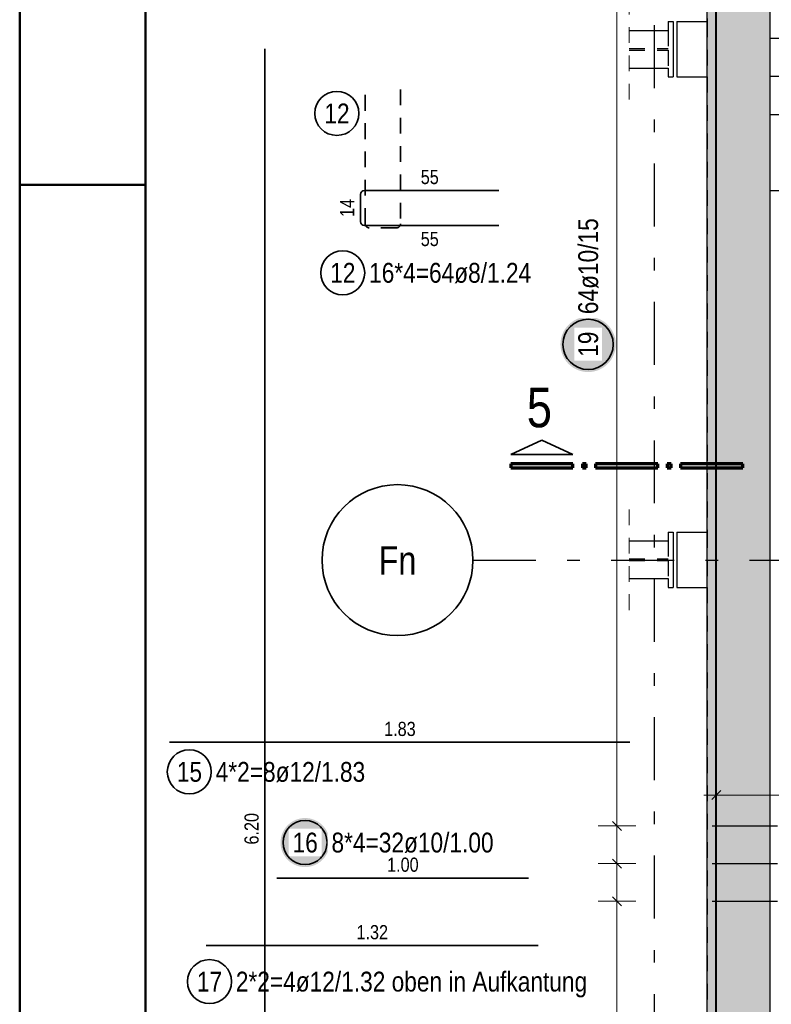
# Model space of a CAD drawing. Header units: millimetres. Extents: x -50 to 89, y -23 to 66.
# Tile 20 of 60: x 0 to 6, y 8 to 16. Entities that reach past the tile are written whole.
import ezdxf
from ezdxf.enums import TextEntityAlignment as Align

# ---------------------------------------------------------------- set-up
doc = ezdxf.new("R2010")
doc.units = ezdxf.units.MM
doc.linetypes.add('DASHDOTX2', pattern=[2, 1, -0.5, 0, -0.5])
doc.linetypes.add('HIDDEN', pattern=[0.375, 0.25, -0.125])
for name, color, linetype, lineweight in [('Achsen', 7, 'Continuous', 20), ('Bewehrung obere', 7, 'Continuous', 20), ('Geschnittene Kanten', 7, 'Continuous', 20), ('Schraffuren', 7, 'Continuous', 20)]:
    doc.layers.add(name, color=color, linetype=linetype, lineweight=lineweight)
doc.styles.add('Arial Narrow', font='ARIALN.TTF')

msp = doc.modelspace()

# ---------------------------------------------------------------- hatches: boundary and pattern name
at = {"layer": 'Achsen', "lineweight": 25, "true_color": 0xffffff}
msp.add_hatch(color=7, dxfattribs=at).paths.add_polyline_path([(2.464687, 9.622685), (2.464569, 9.62949), (2.464212, 9.636287), (2.463619, 9.643068), (2.46279, 9.649823), (2.461725, 9.656546), (2.460426, 9.663227), (2.458895, 9.669859), (2.457133, 9.676434), (2.455143, 9.682943), (2.452927, 9.689379), (2.450488, 9.695733), (2.447829, 9.701998), (2.444952, 9.708167), (2.441862, 9.714232), (2.438562, 9.720185), (2.435057, 9.726019), (2.43135, 9.731727), (2.427446, 9.737303), (2.423349, 9.742739), (2.419066, 9.748028), (2.414601, 9.753165), (2.409959, 9.758143), (2.405146, 9.762956), (2.400168, 9.767598), (2.395031, 9.772063), (2.389741, 9.776347), (2.384305, 9.780443), (2.37873, 9.784347), (2.373022, 9.788054), (2.367187, 9.79156), (2.361234, 9.794859), (2.35517, 9.797949), (2.349001, 9.800826), (2.342736, 9.803485), (2.336381, 9.805925), (2.329946, 9.808141), (2.323437, 9.810131), (2.316862, 9.811892), (2.31023, 9.813423), (2.303549, 9.814722), (2.296826, 9.815787), (2.29007, 9.816616), (2.28329, 9.81721), (2.276493, 9.817566), (2.269687, 9.817685), (2.262882, 9.817566), (2.256085, 9.81721), (2.249304, 9.816616), (2.242549, 9.815787), (2.235826, 9.814722), (2.229145, 9.813423), (2.222513, 9.811892), (2.215938, 9.810131), (2.209429, 9.808141), (2.202993, 9.805925), (2.196639, 9.803485), (2.190374, 9.800826), (2.184205, 9.797949), (2.17814, 9.794859), (2.172187, 9.79156), (2.166353, 9.788054), (2.160645, 9.784347), (2.155069, 9.780443), (2.149633, 9.776347), (2.144344, 9.772063), (2.139207, 9.767598), (2.134229, 9.762956), (2.129416, 9.758143), (2.124774, 9.753165), (2.120309, 9.748028), (2.116025, 9.742739), (2.111929, 9.737303), (2.108025, 9.731727), (2.104318, 9.726019), (2.100812, 9.720185), (2.097513, 9.714232), (2.094423, 9.708167), (2.091546, 9.701998), (2.088886, 9.695733), (2.086447, 9.689379), (2.084231, 9.682943), (2.082241, 9.676434), (2.08048, 9.669859), (2.078949, 9.663227), (2.07765, 9.656546), (2.076585, 9.649823), (2.075756, 9.643068), (2.075162, 9.636287), (2.074806, 9.62949), (2.074687, 9.622685), (2.074806, 9.615879), (2.075162, 9.609082), (2.075756, 9.602302), (2.076585, 9.595546), (2.07765, 9.588823), (2.078949, 9.582142), (2.08048, 9.57551), (2.082241, 9.568935), (2.084231, 9.562426), (2.086447, 9.555991), (2.088886, 9.549636), (2.091546, 9.543371), (2.094423, 9.537202), (2.097513, 9.531138), (2.100812, 9.525185), (2.104318, 9.51935), (2.108025, 9.513642), (2.111929, 9.508066), (2.116025, 9.502631), (2.120309, 9.497341), (2.124774, 9.492204), (2.129416, 9.487226), (2.134229, 9.482413), (2.139207, 9.477771), (2.144344, 9.473306), (2.149633, 9.469022), (2.155069, 9.464926), (2.160645, 9.461022), (2.166353, 9.457315), (2.172187, 9.45381), (2.17814, 9.45051), (2.184205, 9.44742), (2.190374, 9.444543), (2.196639, 9.441884), (2.202993, 9.439445), (2.209429, 9.437229), (2.215938, 9.435239), (2.222513, 9.433477), (2.229145, 9.431946), (2.235826, 9.430647), (2.242549, 9.429582), (2.249304, 9.428753), (2.256085, 9.42816), (2.262882, 9.427803), (2.269687, 9.427685), (2.276493, 9.427803), (2.28329, 9.42816), (2.29007, 9.428753), (2.296826, 9.429582), (2.303549, 9.430647), (2.31023, 9.431946), (2.316862, 9.433477), (2.323437, 9.435239), (2.329946, 9.437229), (2.336381, 9.439445), (2.342736, 9.441884), (2.349001, 9.444543), (2.35517, 9.44742), (2.361234, 9.45051), (2.367187, 9.45381), (2.373022, 9.457315), (2.37873, 9.461022), (2.384305, 9.464926), (2.389741, 9.469022), (2.395031, 9.473306), (2.400168, 9.477771), (2.405146, 9.482413), (2.409959, 9.487226), (2.414601, 9.492204), (2.419066, 9.497341), (2.423349, 9.502631), (2.427446, 9.508066), (2.43135, 9.513642), (2.435057, 9.51935), (2.438562, 9.525185), (2.441862, 9.531138), (2.444952, 9.537202), (2.447829, 9.543371), (2.450488, 9.549636), (2.452927, 9.555991), (2.455143, 9.562426), (2.457133, 9.568935), (2.458895, 9.57551), (2.460426, 9.582142), (2.461725, 9.588823), (2.46279, 9.595546), (2.463619, 9.602302), (2.464212, 9.609082)])
at = {"layer": 'Bewehrung obere', "lineweight": 25, "true_color": 0xffffff}
msp.add_hatch(color=7, dxfattribs=at).paths.add_polyline_path([(4.740808, 13.581754), (4.740674, 13.589432), (4.740272, 13.5971), (4.739603, 13.60475), (4.738667, 13.612372), (4.737466, 13.619956), (4.736001, 13.627494), (4.734273, 13.634976), (4.732286, 13.642394), (4.730041, 13.649737), (4.727541, 13.656998), (4.724789, 13.664167), (4.721788, 13.671236), (4.718543, 13.678195), (4.715057, 13.685037), (4.711334, 13.691754), (4.707379, 13.698336), (4.703197, 13.704776), (4.698792, 13.711066), (4.694171, 13.717199), (4.689338, 13.723167), (4.6843, 13.728962), (4.679063, 13.734578), (4.673633, 13.740008), (4.668017, 13.745246), (4.662222, 13.750283), (4.656254, 13.755116), (4.650121, 13.759737), (4.643831, 13.764142), (4.637391, 13.768324), (4.630808, 13.772279), (4.624092, 13.776002), (4.61725, 13.779488), (4.61029, 13.782734), (4.603222, 13.785734), (4.596053, 13.788486), (4.588792, 13.790986), (4.581449, 13.793231), (4.574031, 13.795219), (4.566549, 13.796946), (4.559011, 13.798411), (4.551426, 13.799613), (4.543805, 13.800548), (4.536155, 13.801218), (4.528486, 13.80162), (4.520808, 13.801754), (4.513131, 13.80162), (4.505462, 13.801218), (4.497812, 13.800548), (4.49019, 13.799613), (4.482606, 13.798411), (4.475068, 13.796946), (4.467586, 13.795219), (4.460168, 13.793231), (4.452825, 13.790986), (4.445564, 13.788486), (4.438395, 13.785734), (4.431326, 13.782734), (4.424367, 13.779488), (4.417525, 13.776002), (4.410808, 13.772279), (4.404226, 13.768324), (4.397786, 13.764142), (4.391496, 13.759737), (4.385363, 13.755116), (4.379395, 13.750283), (4.3736, 13.745246), (4.367984, 13.740008), (4.362554, 13.734578), (4.357317, 13.728962), (4.352279, 13.723167), (4.347446, 13.717199), (4.342825, 13.711066), (4.33842, 13.704776), (4.334238, 13.698336), (4.330283, 13.691754), (4.32656, 13.685037), (4.323074, 13.678195), (4.319828, 13.671236), (4.316828, 13.664167), (4.314076, 13.656998), (4.311576, 13.649737), (4.309331, 13.642394), (4.307343, 13.634976), (4.305616, 13.627494), (4.304151, 13.619956), (4.302949, 13.612372), (4.302014, 13.60475), (4.301344, 13.5971), (4.300942, 13.589432), (4.300808, 13.581754), (4.300942, 13.574076), (4.301344, 13.566407), (4.302014, 13.558757), (4.302949, 13.551136), (4.304151, 13.543551), (4.305616, 13.536013), (4.307343, 13.528531), (4.309331, 13.521113), (4.311576, 13.51377), (4.314076, 13.506509), (4.316828, 13.49934), (4.319828, 13.492272), (4.323074, 13.485312), (4.32656, 13.47847), (4.330283, 13.471754), (4.334238, 13.465171), (4.33842, 13.458731), (4.342825, 13.452441), (4.347446, 13.446308), (4.352279, 13.44034), (4.357317, 13.434545), (4.362554, 13.428929), (4.367984, 13.423499), (4.3736, 13.418262), (4.379395, 13.413224), (4.385363, 13.408391), (4.391496, 13.40377), (4.397786, 13.399365), (4.404226, 13.395183), (4.410808, 13.391228), (4.417525, 13.387505), (4.424367, 13.384019), (4.431326, 13.380774), (4.438395, 13.377773), (4.445564, 13.375021), (4.452825, 13.372521), (4.460168, 13.370276), (4.467586, 13.368289), (4.475068, 13.366561), (4.482606, 13.365096), (4.49019, 13.363895), (4.497812, 13.362959), (4.505462, 13.36229), (4.513131, 13.361888), (4.520808, 13.361754), (4.528486, 13.361888), (4.536155, 13.36229), (4.543805, 13.362959), (4.551426, 13.363895), (4.559011, 13.365096), (4.566549, 13.366561), (4.574031, 13.368289), (4.581449, 13.370276), (4.588792, 13.372521), (4.596053, 13.375021), (4.603222, 13.377773), (4.61029, 13.380774), (4.61725, 13.384019), (4.624092, 13.387505), (4.630808, 13.391228), (4.637391, 13.395183), (4.643831, 13.399365), (4.650121, 13.40377), (4.656254, 13.408391), (4.662222, 13.413224), (4.668017, 13.418262), (4.673633, 13.423499), (4.679063, 13.428929), (4.6843, 13.434545), (4.689338, 13.44034), (4.694171, 13.446308), (4.698792, 13.452441), (4.703197, 13.458731), (4.707379, 13.465171), (4.711334, 13.471754), (4.715057, 13.47847), (4.718543, 13.485312), (4.721788, 13.492272), (4.724789, 13.49934), (4.727541, 13.506509), (4.730041, 13.51377), (4.732286, 13.521113), (4.734273, 13.528531), (4.736001, 13.536013), (4.737466, 13.543551), (4.738667, 13.551136), (4.739603, 13.558757), (4.740272, 13.566407)])
at = {"layer": 'Schraffuren', "lineweight": 13, "true_color": 0xd7ffd7}
msp.add_hatch(color=254, dxfattribs=at).paths.add_polyline_path([(5.96536, 21.621704), (5.966215, 3.567223), (5.466215, 3.567223), (5.46536, 21.621704)])

# ---------------------------------------------------------------- linework, layer by layer
at = {"color": 4, "linetype": 'Continuous', "lineweight": 50}
for p, q in [((0, 42.05), (0, 0)), ((1, 41.8), (1, 0.25))]:
    msp.add_line(p, q, dxfattribs=at)
at = {"color": 3, "linetype": 'HIDDEN', "lineweight": 25, "ltscale": 0.5}
for p, q in [((5.466215, 19.770431), (5.466215, 16.147111)), ((5.46562, 16.147175), (5.466215, 16.147175)), ((5.466215, 16.147111), (5.466215, 15.707111)), ((5.156208, 16.077175), (5.156208, 15.934275)), ((4.845914, 15.934275), (5.156208, 15.934275)), ((4.845914, 15.920075), (5.156208, 15.920075)), ((5.156208, 15.920075), (5.156208, 15.777175)), ((5.46564, 15.707175), (5.466215, 15.707175)), ((5.466215, 15.707111), (5.466215, 12.090431)), ((5.465812, 12.090495), (5.466215, 12.090495)), ((5.466215, 12.090431), (5.466215, 11.650431)), ((5.156208, 12.020495), (5.156208, 11.877595)), ((4.845914, 11.877595), (5.156208, 11.877595)), ((4.845914, 11.863395), (5.156208, 11.863395)), ((5.156208, 11.863395), (5.156208, 11.720495)), ((5.465832, 11.650495), (5.466215, 11.650495)), ((5.466215, 11.650431), (5.466215, 8.027111))]:
    msp.add_line(p, q, dxfattribs=at)
at = {"color": 5, "linetype": 'HIDDEN', "lineweight": 18, "ltscale": 0.5}
for p, q in [((4.845914, 16.327175), (4.845914, 15.527175)), ((4.845914, 12.270495), (4.845914, 11.470495))]:
    msp.add_line(p, q, dxfattribs=at)
at = {"color": 3, "linetype": 'Continuous', "lineweight": 25}
for p, q in [((5.156208, 16.147175), (5.196208, 16.147175)), ((5.156208, 16.147175), (5.156208, 16.077175)), ((5.196208, 16.147175), (5.196208, 15.707175)), ((5.226215, 16.147175), (5.46562, 16.147175)), ((5.226215, 16.147111), (5.226215, 15.707111)), ((4.845914, 16.077175), (5.156208, 16.077175)), ((4.845914, 15.777175), (5.156208, 15.777175)), ((5.156208, 15.777175), (5.156208, 15.707175)), ((5.156208, 15.707175), (5.196208, 15.707175)), ((5.226215, 15.707175), (5.46564, 15.707175)), ((5.156208, 12.090495), (5.196208, 12.090495)), ((5.156208, 12.090495), (5.156208, 12.020495)), ((5.196208, 12.090495), (5.196208, 11.650495)), ((5.226215, 12.090495), (5.465812, 12.090495)), ((5.226215, 12.090431), (5.226215, 11.650431)), ((4.845914, 12.020495), (5.156208, 12.020495)), ((4.845914, 11.720495), (5.156208, 11.720495)), ((5.156208, 11.720495), (5.156208, 11.650495)), ((5.156208, 11.650495), (5.196208, 11.650495)), ((5.226215, 11.650495), (5.465832, 11.650495))]:
    msp.add_line(p, q, dxfattribs=at)
at = {"color": 4, "linetype": 'Continuous', "lineweight": 50, "ltscale": 0.2}
msp.add_line((0, 14.85), (1, 14.85), dxfattribs=at)
at = {"color": 2, "linetype": 'Continuous', "lineweight": 35}
for p, q in [((4.152724, 12.819344), (3.905233, 12.706845)), ((4.400228, 12.706845), (4.152724, 12.819344)), ((3.905233, 12.706845), (4.400228, 12.706845))]:
    msp.add_line(p, q, dxfattribs=at)
at = {"color": 1, "linetype": 'Continuous', "lineweight": 70}
for p, q in [((4.400228, 12.631844), (3.905233, 12.631844)), ((3.905233, 12.631844), (3.905233, 12.60184)), ((3.905233, 12.60184), (4.400228, 12.60184)), ((4.400228, 12.60184), (4.400228, 12.631844)), ((4.505233, 12.631844), (4.475226, 12.631844)), ((4.475226, 12.631844), (4.475226, 12.60184)), ((4.475226, 12.60184), (4.505233, 12.60184)), ((4.505233, 12.60184), (4.505233, 12.631844)), ((5.075229, 12.631844), (4.580234, 12.631844)), ((4.580234, 12.631844), (4.580234, 12.60184)), ((4.580234, 12.60184), (5.075229, 12.60184)), ((5.075229, 12.60184), (5.075229, 12.631844)), ((5.180232, 12.631844), (5.150228, 12.631844)), ((5.150228, 12.631844), (5.150228, 12.60184)), ((5.150228, 12.60184), (5.180232, 12.60184)), ((5.180232, 12.60184), (5.180232, 12.631844)), ((5.750228, 12.631844), (5.255233, 12.631844)), ((5.255233, 12.631844), (5.255233, 12.60184)), ((5.255233, 12.60184), (5.750228, 12.60184)), ((5.750228, 12.60184), (5.750228, 12.631844))]:
    msp.add_line(p, q, dxfattribs=at)
at = {"layer": 'Achsen', "color": 3, "linetype": 'DASHDOTX2', "lineweight": 25, "ltscale": 0.5}
for p, q in [((5.047008, 39.218719), (5.047008, 1.25994)), ((3.604582, 11.867023), (49.572129, 11.867023))]:
    msp.add_line(p, q, dxfattribs=at)
at = {"layer": 'Achsen', "color": 2, "linetype": 'Continuous', "lineweight": 35, "ltscale": 0.5}
for p, q in [((2.045687, 9.340648), (4.045687, 9.340648)), ((1.482256, 8.804211), (4.122256, 8.804211))]:
    msp.add_line(p, q, dxfattribs=at)
at = {"layer": 'Achsen', "color": 2, "linetype": 'Continuous', "lineweight": 35}
msp.add_circle((3.004582, 11.867023), 0.6, dxfattribs=at)
at = {"layer": 'Achsen', "color": 2, "linetype": 'Continuous', "lineweight": 35, "ltscale": 0.5}
for centre in [(2.269687, 9.622685), (1.509162, 8.517704)]:
    msp.add_circle(centre, 0.175, dxfattribs=at)
at = {"layer": 'Bewehrung obere', "color": 9, "linetype": 'Continuous', "lineweight": 0, "ltscale": 0.5}
msp.add_line((5.540486, 3.834455), (5.540486, 23.834455), dxfattribs=at)
at = {"layer": 'Bewehrung obere', "color": 3, "linetype": 'Continuous', "lineweight": 25, "ltscale": 0.5}
for p, q in [((5.536215, 3.137223), (5.536215, 23.137223)), ((25.265626, 16.011996), (5.965626, 16.011996)), ((25.26564, 15.709423), (5.96564, 15.709423)), ((25.265655, 15.40685), (5.965655, 15.40685)), ((25.265683, 14.801704), (5.965683, 14.801704)), ((5.505131, 9.964645), (5.575841, 10.035355)), ((4.785355, 9.718996), (4.714645, 9.789707)), ((5.506215, 9.754352), (6.026215, 9.754352)), ((4.785355, 9.420037), (4.714645, 9.490747)), ((5.506215, 9.455392), (6.026215, 9.455392)), ((4.785355, 9.121077), (4.714645, 9.191788)), ((5.506215, 9.156432), (6.026215, 9.156432))]:
    msp.add_line(p, q, dxfattribs=at)
at = {"layer": 'Bewehrung obere', "color": 5, "linetype": 'Continuous', "lineweight": 18, "ltscale": 0.5}
for p, q in [((4.75, 22.011704), (4.75, 3.177236)), ((5.540486, 9.85), (5.540486, 10.15)), ((6.113426, 10), (5.440486, 10)), ((4.9, 9.754352), (4.6, 9.754352)), ((4.9, 9.455392), (4.6, 9.455392)), ((4.9, 9.156432), (4.6, 9.156432))]:
    msp.add_line(p, q, dxfattribs=at)
at = {"layer": 'Bewehrung obere', "color": 2, "linetype": 'HIDDEN', "lineweight": 35, "ltscale": 0.5}
for p, q in [((2.748173, 14.538865), (2.748173, 15.606865)), ((3.028173, 15.606865), (3.028173, 14.538865)), ((2.996173, 14.506865), (2.780173, 14.506865))]:
    msp.add_line(p, q, dxfattribs=at)
at = {"layer": 'Bewehrung obere', "color": 2, "linetype": 'Continuous', "lineweight": 35, "ltscale": 0.5}
for p, q in [((2.74246, 14.805504), (3.81046, 14.805504)), ((2.71046, 14.557504), (2.71046, 14.773504)), ((3.81046, 14.525504), (2.74246, 14.525504)), ((1.192176, 10.419618), (4.852176, 10.419618))]:
    msp.add_line(p, q, dxfattribs=at)
for centre, radius in [((2.522328, 15.417173), 0.175), ((2.568772, 14.150504), 0.175), ((4.520808, 13.581754), 0.2), ((1.348962, 10.184441), 0.175)]:
    msp.add_circle(centre, radius, dxfattribs=at)
for centre, start, end in [((2.74246, 14.773504), 90, 180), ((2.74246, 14.557504), 180, 270)]:
    msp.add_arc(centre, 0.032, start, end, dxfattribs=at)
at = {"layer": 'Bewehrung obere', "color": 2, "linetype": 'HIDDEN', "lineweight": 35, "ltscale": 0.5}
for centre, start, end in [((2.780173, 14.538865), 180, 270), ((2.996173, 14.538865), 270, 0)]:
    msp.add_arc(centre, 0.032, start, end, dxfattribs=at)
at = {"layer": 'Geschnittene Kanten', "color": 3, "linetype": 'Continuous', "lineweight": 25}
for p, q in [((5.46536, 21.621704), (5.466215, 3.567223)), ((5.96536, 21.621704), (5.966007, 7.967223))]:
    msp.add_line(p, q, dxfattribs=at)
at = {"layer": 'Geschnittene Kanten', "color": 2, "linetype": 'Continuous', "lineweight": 35, "ltscale": 0.5}
msp.add_line((1.950321, 3.530495), (1.950321, 15.930495), dxfattribs=at)

# ---------------------------------------------------------------- texts
at = {"color": 1, "lineweight": 70, "style": 'Arial Narrow'}
msp.add_text('5', height=0.315, dxfattribs=at).set_placement((4.032746, 12.922943))
at = {"layer": 'Achsen', "color": 4, "lineweight": 50, "style": 'Arial Narrow'}
msp.add_text('Fn', height=0.225, dxfattribs=at).set_placement((3.004582, 11.865368), align=Align.MIDDLE_CENTER)
at = {"layer": 'Achsen', "color": 3, "lineweight": 25, "char_height": 0.1125, "attachment_point": 1, "line_spacing_factor": 0.9, "style": 'Arial Narrow'}
for s, insert in [('1.00', (2.921937, 9.503148)), ('1.32', (2.678506, 8.966711))]:
    msp.add_mtext(s, dxfattribs=dict(at, insert=insert))
at = {"layer": 'Achsen', "color": 2, "lineweight": 35, "char_height": 0.1575, "attachment_point": 1, "line_spacing_factor": 0.9, "style": 'Arial Narrow'}
for s, insert in [('2*2=4ø12/1.32 oben in Aufkantung', (1.719162, 8.596454)), ('17', (1.409937, 8.596454))]:
    msp.add_mtext(s, dxfattribs=dict(at, insert=insert))
at = {"layer": 'Bewehrung obere', "color": 2, "lineweight": 35, "char_height": 0.1575, "attachment_point": 1, "line_spacing_factor": 0.9, "style": 'Arial Narrow'}
for s, insert in [('12', (2.423103, 15.495923)), ('16*4=64ø8/1.24', (2.778772, 14.229254)), ('12', (2.469547, 14.229254)), ('15', (1.249737, 10.263191)), ('4*2=8ø12/1.83', (1.558962, 10.263191))]:
    msp.add_mtext(s, dxfattribs=dict(at, insert=insert))
at = {"layer": 'Bewehrung obere', "color": 3, "lineweight": 25, "char_height": 0.1125, "attachment_point": 1, "line_spacing_factor": 0.9, "style": 'Arial Narrow'}
for s, insert in [('55', (3.189585, 14.968004)), ('55', (3.189585, 14.475504)), ('1.83', (2.898426, 10.582118))]:
    msp.add_mtext(s, dxfattribs=dict(at, insert=insert))
at = {"layer": 'Bewehrung obere', "color": 3, "lineweight": 25, "insert": (2.54796, 14.594629), "char_height": 0.1125, "attachment_point": 1, "rotation": 90, "line_spacing_factor": 0.9, "style": 'Arial Narrow'}
msp.add_mtext('14', dxfattribs=at)
at = {"layer": 'Geschnittene Kanten', "color": 3, "lineweight": 25, "insert": (1.787821, 9.606745), "char_height": 0.1125, "attachment_point": 1, "rotation": 90, "line_spacing_factor": 0.9, "style": 'Arial Narrow'}
msp.add_mtext('6.20', dxfattribs=at)

# ---------------------------------------------------------------- next in the draw order: texts
at = {"layer": 'Achsen', "color": 2, "lineweight": 35, "char_height": 0.1575, "attachment_point": 1, "line_spacing_factor": 0.9, "style": 'Arial Narrow', "bg_fill": 3, "box_fill_scale": 1.2, "bg_fill_color": 256, "bg_fill_true_color": 13158600, "bg_fill_transparency": 0}
for s, insert in [('16', (2.170462, 9.701435)), ('8*4=32ø10/1.00', (2.479687, 9.701435))]:
    msp.add_mtext(s, dxfattribs=dict(at, insert=insert))
at = {"layer": 'Bewehrung obere', "color": 2, "lineweight": 35, "char_height": 0.1575, "attachment_point": 1, "rotation": 90, "line_spacing_factor": 0.9, "style": 'Arial Narrow', "bg_fill": 3, "box_fill_scale": 1.2, "bg_fill_color": 256, "bg_fill_true_color": 13158600, "bg_fill_transparency": 0}
for s, insert in [('64ø10/15', (4.442058, 13.821754)), ('19', (4.442058, 13.482529))]:
    msp.add_mtext(s, dxfattribs=dict(at, insert=insert))

doc.saveas('drawing.dxf')
